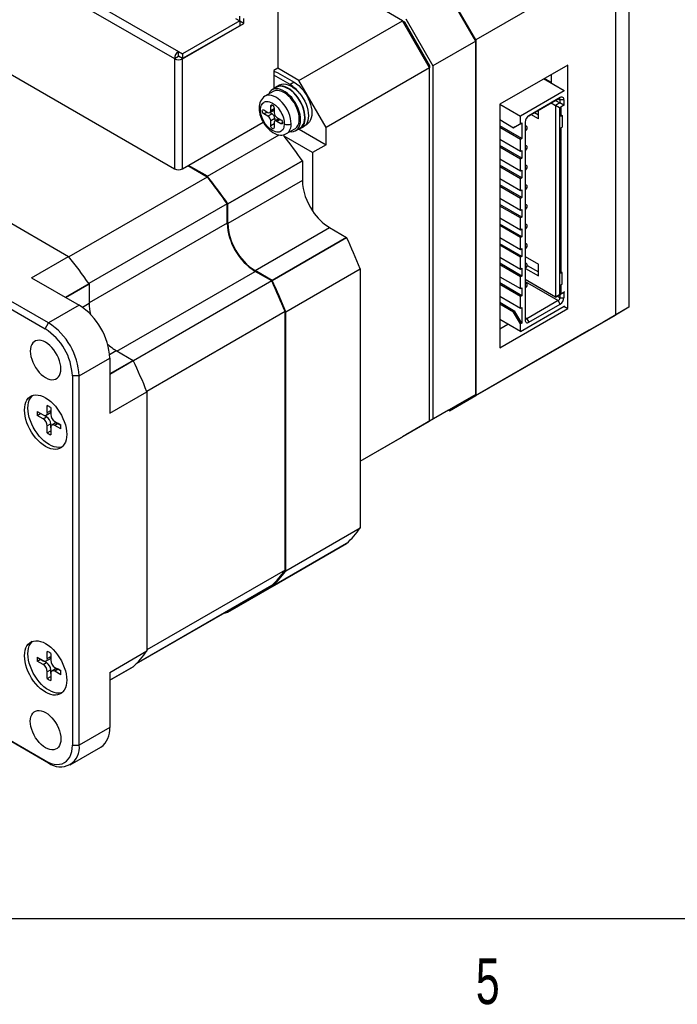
# Model space of a CAD drawing. Extents: x 11 to 421, y 5 to 275.
# Tile 10 of 17: x 166 to 201, y 6 to 57. Entities that reach past the tile are written whole.
import ezdxf
from ezdxf.enums import TextEntityAlignment as Align

# ---------------------------------------------------------------- set-up
doc = ezdxf.new("R2010")
doc.units = 0
doc.layers.get('0').update_dxf_attribs({"linetype": 'CONTINUOUS'})
doc.dimstyles.new('SLDDIMSTYLE4', dxfattribs={"dimtxt": 2.38125, "dimasz": 3, "dimexe": 0, "dimexo": 0.0625, "dimgap": 0.595313, "dimtad": 0, "dimlfac": 2, "dimrnd": 1e-09, "dimzin": 4, "dimsah": 1, "dimcen": 0.09, "dimazin": 3, "dimtfac": 1, "dimtofl": 0, "dimtmove": 0, "dimatfit": 3})

# ---------------------------------------------------------------- blocks, each defined once
blk = doc.blocks.new('_D_10')
at = {"color": 7, "linetype": 'CONTINUOUS'}
for p, q in [((183.883, 70.062), (176.848, 74.123)), ((177.555, 73.715), (168.693, 68.598)), ((166.782, 67.496), (167.201, 67.737)), ((167.201, 67.737), (169.092, 64.46)), ((169.092, 64.46), (168.674, 64.219)), ((157.358, 62.055), (156.94, 61.814)), ((156.94, 61.814), (158.831, 58.537)), ((146.336, 55.692), (155.448, 60.952)), ((158.831, 58.537), (159.25, 58.778)), ((150.419, 53.336), (145.629, 56.101))]:
    blk.add_line(p, q, dxfattribs=at)
for points in [[(177.555, 73.715), (175.184, 72.923), (175.684, 72.057)], [(146.336, 55.692), (148.708, 56.484), (148.208, 57.35)]]:
    blk.add_solid(points, dxfattribs=at)
at = {"color": 7, "linetype": 'CONTINUOUS', "width": 0.7}
for s, p in [('88.30', (158.401, 63.215, -6.064)), ('3.4764', (159.772, 59.08, -6.064))]:
    blk.add_text(s, height=2.3813, rotation=29.9973, dxfattribs=at).set_placement(p, align=Align.BOTTOM_LEFT)

msp = doc.modelspace()

# ---------------------------------------------------------------- linework, layer by layer
at = {"color": 7, "linetype": 'CONTINUOUS'}
for p, q in [((165.2716, 60.4819), (174.669, 55.0568)), ((165.0595, 60.1144), (174.4569, 54.6894)), ((198.0778, 60.2545), (198.0778, 41.7598)), ((197.3707, 59.8463), (190.1229, 55.6622)), ((197.3707, 59.8463), (197.3707, 41.3516)), ((190.1229, 55.6009), (188.7352, 58.0045)), ((190.1229, 55.6622), (188.7617, 58.0198)), ((179.838, 57.5469), (179.838, 54.199)), ((186.3045, 56.6625), (184.6428, 57.6218)), ((177.8546, 56.6468), (177.8546, 56.8917)), ((174.8847, 54.6833), (178.0667, 56.5202)), ((177.8546, 56.6468), (174.8882, 54.9344)), ((177.8546, 56.4018), (174.8882, 54.6894)), ((177.6389, 56.7713), (177.8546, 56.6468)), ((177.8546, 56.6508), (177.8511, 56.6488)), ((177.8546, 56.6468), (177.8546, 56.4018)), ((178.0667, 56.5202), (177.8546, 56.6427)), ((178.0667, 56.5202), (178.0667, 56.7692)), ((180.9305, 53.5602), (186.3045, 56.6625)), ((187.7187, 54.213), (186.3045, 56.6625)), ((186.3045, 56.6625), (186.408, 56.6027)), ((186.408, 56.6027), (186.3563, 56.5728)), ((186.408, 56.6027), (187.7187, 54.3326)), ((186.4813, 56.7646), (187.8955, 54.3151)), ((190.1229, 55.6009), (187.8955, 54.3151)), ((190.1229, 55.6622), (190.1229, 37.1675)), ((190.1229, 37.2288), (190.1229, 55.6009)), ((174.669, 54.8078), (174.4569, 54.6853)), ((174.6726, 55.0589), (174.669, 55.0568)), ((174.669, 54.8119), (174.6726, 54.8139)), ((174.669, 54.8119), (174.669, 54.8078)), ((174.669, 54.8078), (174.6726, 54.8057)), ((174.6726, 55.0589), (174.8882, 54.9344)), ((174.6726, 54.8139), (174.6726, 55.0589)), ((174.8882, 54.6894), (174.6726, 54.8139)), ((174.6726, 54.8057), (174.6796, 54.8098)), ((174.8882, 54.9344), (174.8882, 54.6894)), ((165.0559, 54.3966), (174.4604, 48.9675)), ((174.4569, 54.6894), (174.4569, 54.6853)), ((174.4569, 54.6853), (174.4604, 54.6833)), ((174.4604, 54.6833), (174.4604, 48.9675)), ((174.8847, 48.9675), (174.8847, 54.6833)), ((187.7187, 54.3326), (187.6669, 54.3027)), ((187.7187, 54.3326), (187.7187, 54.213)), ((187.8955, 54.3151), (187.8955, 35.9429)), ((194.8958, 54.3553), (191.3603, 52.3142)), ((194.8958, 41.6989), (194.8958, 54.3553)), ((179.838, 54.199), (179.6223, 54.0745)), ((179.6223, 54.0745), (179.6223, 53.8255)), ((179.6223, 53.8255), (179.6223, 53.1171)), ((180.4709, 53.3356), (179.6223, 53.8255)), ((180.9305, 53.5602), (179.8309, 54.1949)), ((179.8345, 53.9479), (180.683, 53.4581)), ((187.7187, 54.213), (182.3447, 51.1107)), ((187.7187, 35.8409), (187.7187, 54.213)), ((194.0473, 53.4141), (194.0473, 53.8654)), ((179.9166, 53.3159), (179.7398, 53.2138)), ((180.683, 53.4581), (180.4709, 53.3356)), ((182.3447, 51.1107), (180.9305, 53.5602)), ((194.0473, 53.438), (193.6771, 53.6517)), ((179.5902, 52.9831), (179.1659, 52.7382)), ((179.7523, 53.1922), (179.5402, 53.0697)), ((194.7191, 53.008), (192.4386, 51.6915)), ((179.4632, 51.9782), (179.4632, 52.2232)), ((191.3603, 52.3142), (191.3603, 39.6579)), ((191.3603, 52.314), (192.4386, 51.6915)), ((192.878, 51.7206), (194.4009, 52.5997)), ((194.5069, 52.6609), (192.8806, 51.7221)), ((194.0296, 52.3854), (194.2594, 52.2527)), ((194.2594, 52.518), (194.4892, 52.3853)), ((194.4892, 52.3853), (194.2594, 52.2527)), ((194.4716, 52.1302), (194.2594, 52.2527)), ((194.2594, 52.2527), (194.2594, 42.2909)), ((194.4009, 52.5997), (194.5069, 52.6609)), ((194.7014, 52.5487), (194.4892, 52.5487)), ((194.4892, 52.5487), (194.4892, 52.3853)), ((194.7014, 52.2629), (194.4892, 52.3853)), ((194.7014, 52.2629), (194.5423, 52.171)), ((194.7014, 52.5487), (194.7014, 52.2629)), ((194.7014, 52.2629), (194.7367, 52.2833)), ((179.1097, 52.019), (179.3218, 51.8965)), ((179.3218, 51.6924), (179.1097, 51.8149)), ((179.5339, 51.8149), (179.3218, 51.6924)), ((179.4153, 51.8834), (179.5339, 51.8149)), ((179.4218, 51.8866), (179.6339, 52.0091)), ((179.64, 52.0131), (179.6339, 52.0091)), ((179.64, 52.1244), (179.64, 51.8762)), ((193.3756, 51.5585), (192.9864, 51.7832)), ((193.1632, 51.8852), (193.3756, 51.7626)), ((193.3756, 51.5585), (193.3756, 52.0078)), ((194.5423, 52.171), (194.4716, 52.1302)), ((194.4716, 52.1302), (194.4716, 42.4134)), ((194.5423, 52.171), (194.5423, 51.7015)), ((194.5423, 51.775), (194.6059, 51.7382)), ((194.5423, 51.7015), (194.6059, 51.7382)), ((194.6059, 51.7382), (194.6059, 51.1258)), ((174.8847, 48.9675), (179.0748, 51.3864)), ((179.0566, 51.3759), (179.0945, 51.354)), ((179.6754, 51.5699), (179.4632, 51.4475)), ((179.4632, 51.2025), (179.4632, 51.4475)), ((179.64, 51.3454), (179.64, 51.1004)), ((179.6754, 51.5699), (179.6754, 51.433)), ((179.8936, 51.5594), (179.6814, 51.437)), ((179.7814, 51.6312), (179.9936, 51.5088)), ((179.9936, 51.3046), (179.7814, 51.4271)), ((179.8936, 51.5594), (179.9001, 51.5627)), ((181.2695, 51.2341), (181.3329, 51.2707)), ((191.3603, 51.5179), (192.0851, 51.0995)), ((192.0851, 51.0995), (192.4386, 51.3036)), ((192.1558, 51.1403), (192.5093, 51.3445)), ((192.4386, 51.3036), (192.4386, 51.6915)), ((192.4386, 51.3036), (192.5093, 51.3445)), ((192.5093, 51.3445), (192.5093, 50.5279)), ((192.6861, 51.3853), (192.6861, 41.0969)), ((192.7611, 51.1679), (192.6861, 51.2112)), ((157.2955, 51.1411), (168.9626, 44.4059)), ((176.1752, 48.5695), (179.9066, 50.7236)), ((180.2851, 50.7863), (180.2908, 50.7896)), ((180.2908, 50.7896), (180.7151, 51.0345)), ((180.7651, 50.9479), (180.9772, 51.0703)), ((180.9392, 51.0239), (182.3447, 50.2125)), ((180.9897, 51.0487), (181.1665, 51.1507)), ((182.3447, 50.2125), (182.3447, 51.1107)), ((192.5093, 50.5279), (191.3603, 51.1913)), ((192.4386, 50.4871), (191.3603, 51.1096)), ((192.1558, 51.1403), (192.0851, 51.0995)), ((194.5423, 51.0891), (194.6059, 51.1258)), ((194.5423, 51.0891), (194.5423, 43.5361)), ((151.1259, 50.2329), (167.7429, 40.6401)), ((167.9197, 40.9463), (151.3027, 50.5391)), ((181.6376, 49.8043), (180.165, 50.6544)), ((182.3447, 50.2125), (181.6376, 49.8043)), ((191.3603, 50.4972), (192.4386, 49.8747)), ((192.5093, 49.5072), (191.3603, 50.1706)), ((192.5093, 50.5279), (192.4386, 50.4871)), ((192.4386, 49.8747), (192.4386, 50.4871)), ((192.7611, 50.1473), (192.6861, 50.1906)), ((181.6376, 49.8043), (181.6376, 46.7739)), ((192.4386, 49.4664), (191.3603, 50.0889)), ((192.4386, 49.8747), (192.5093, 49.9155)), ((192.5093, 49.9155), (192.5093, 49.5072)), ((181.1071, 49.3758), (177.2357, 47.1408)), ((177.2358, 47.1404), (181.1072, 49.3753)), ((181.1072, 49.3753), (181.1072, 48.3549)), ((191.3603, 49.4765), (192.4386, 48.854)), ((192.5093, 48.4866), (191.3603, 49.1499)), ((192.5093, 49.5072), (192.4386, 49.4664)), ((192.4386, 48.854), (192.4386, 49.4664)), ((192.7611, 49.1266), (192.6861, 49.1699)), ((176.1655, 48.5342), (175.1499, 49.1206)), ((176.1751, 48.5695), (175.1852, 49.141)), ((192.4386, 48.4457), (191.3603, 49.0683)), ((192.4386, 48.854), (192.5093, 48.8948)), ((192.5093, 48.8948), (192.5093, 48.4866)), ((176.1655, 48.5342), (168.9789, 44.3854)), ((181.1072, 48.3549), (177.2358, 46.12)), ((191.3603, 48.4559), (192.4386, 47.8333)), ((192.5093, 47.4659), (191.3603, 48.1292)), ((192.5093, 48.4866), (192.4386, 48.4457)), ((192.4386, 47.8333), (192.4386, 48.4457)), ((192.7611, 48.1059), (192.6861, 48.1492)), ((192.4386, 47.4251), (191.3603, 48.0476)), ((192.4386, 47.8333), (192.5093, 47.8742)), ((192.5093, 47.8742), (192.5093, 47.4659)), ((177.2005, 47.1406), (170.0133, 42.9915)), ((177.2005, 46.1404), (177.2005, 47.1406)), ((177.2358, 46.12), (177.2358, 47.1404)), ((191.3603, 47.4352), (192.4386, 46.8127)), ((192.5093, 46.4452), (191.3603, 47.1085)), ((192.5093, 47.4659), (192.4386, 47.4251)), ((192.4386, 46.8127), (192.4386, 47.4251)), ((192.7611, 47.0852), (192.6861, 47.1285)), ((192.4386, 46.4044), (191.3603, 47.0269)), ((192.4386, 46.8127), (192.5093, 46.8535)), ((192.5093, 46.8535), (192.5093, 46.4452)), ((191.3603, 46.4145), (192.4386, 45.792)), ((192.5093, 45.4245), (191.3603, 46.0879)), ((192.5093, 46.4452), (192.4386, 46.4044)), ((192.4386, 45.792), (192.4386, 46.4044)), ((192.7611, 46.0646), (192.6861, 46.1079)), ((178.6501, 43.6705), (182.5215, 45.9054)), ((182.5215, 45.9054), (183.4052, 45.3952)), ((192.4386, 45.3837), (191.3603, 46.0062)), ((192.4386, 45.792), (192.5093, 45.8328)), ((192.5093, 45.8328), (192.5093, 45.4245)), ((183.4052, 45.3952), (179.5338, 43.1603)), ((179.534, 43.16), (183.4055, 45.3949)), ((191.3603, 45.3938), (192.4386, 44.7713)), ((192.5093, 44.4039), (191.3603, 45.0672)), ((192.5093, 45.4245), (192.4386, 45.3837)), ((192.4386, 44.7713), (192.4386, 45.3837)), ((192.7611, 45.0439), (192.6861, 45.0872)), ((192.4386, 44.363), (191.3603, 44.9856)), ((192.4386, 44.7713), (192.5093, 44.8121)), ((192.5093, 44.8121), (192.5093, 44.4039)), ((167.0358, 43.2934), (168.9627, 44.4058)), ((191.3603, 44.3731), (192.4386, 43.7506)), ((192.5093, 43.3832), (191.3603, 44.0465)), ((192.5093, 44.4039), (192.4386, 44.363)), ((192.4386, 43.7506), (192.4386, 44.363)), ((192.6861, 44.4035), (193.3756, 44.0055)), ((192.7611, 44.0232), (192.6861, 44.0665)), ((179.5338, 43.1603), (178.6501, 43.6705)), ((179.5162, 43.1296), (178.6501, 43.6296)), ((180.241, 41.5272), (184.1125, 43.7621)), ((184.1125, 43.762), (184.1125, 30.2893)), ((192.4386, 43.3424), (191.3603, 43.9649)), ((192.4386, 43.7506), (192.5093, 43.7915)), ((192.5093, 43.7915), (192.5093, 43.3832)), ((192.7024, 43.7817), (193.3756, 43.3931)), ((192.7909, 43.9347), (193.3756, 43.5972)), ((193.3756, 43.3931), (193.3756, 44.0055)), ((194.6059, 43.5728), (194.5423, 43.6096)), ((194.5423, 43.5361), (194.6059, 43.5728)), ((194.6059, 42.9604), (194.6059, 43.5728)), ((167.0358, 43.2934), (169.5107, 41.8647)), ((179.5162, 43.1296), (172.329, 38.9805)), ((191.3603, 43.3525), (192.4386, 42.73)), ((192.5093, 42.3625), (191.3603, 43.0258)), ((192.5093, 43.3832), (192.4386, 43.3424)), ((192.4386, 42.73), (192.4386, 43.3424)), ((194.2594, 42.2909), (192.6861, 43.1991)), ((192.7611, 43.0025), (192.6861, 43.0458)), ((170.0234, 42.9767), (170.0234, 41.9563)), ((192.4386, 42.3217), (191.3603, 42.9442)), ((192.4386, 42.73), (192.5093, 42.7708)), ((192.5093, 42.7708), (192.5093, 42.3625)), ((194.4892, 42.4235), (194.7014, 42.546)), ((194.6059, 42.9604), (194.5423, 42.9237)), ((194.5423, 42.9237), (194.5423, 42.4542)), ((194.5423, 42.4542), (194.7014, 42.546)), ((194.7367, 42.5664), (194.7014, 42.546)), ((194.7014, 42.546), (194.7014, 42.2602)), ((191.3603, 42.3318), (192.4386, 41.7093)), ((192.1558, 41.5459), (191.3603, 42.0052)), ((192.5093, 42.3625), (192.4386, 42.3217)), ((192.4386, 41.7093), (192.4386, 42.3217)), ((194.4009, 42.1071), (192.7745, 41.1683)), ((194.2594, 42.2909), (194.4892, 42.4235)), ((194.4716, 42.4134), (194.2594, 42.2909)), ((194.5069, 41.9234), (194.4009, 42.1071)), ((194.4716, 42.4134), (194.5423, 42.4542)), ((194.4892, 42.4235), (194.4892, 42.2602)), ((194.4892, 42.2602), (194.7014, 42.2602)), ((169.5107, 41.8647), (167.9197, 40.9463)), ((180.2057, 41.5365), (173.019, 37.3877)), ((180.2057, 28.0858), (180.2057, 41.5365)), ((180.241, 28.0544), (180.241, 41.5271)), ((192.0851, 41.5051), (191.3603, 41.9235)), ((191.3603, 39.6579), (194.8958, 41.6989)), ((192.1558, 41.5459), (192.0851, 41.5051)), ((192.4386, 40.8927), (192.0851, 41.5051)), ((192.5093, 40.9336), (192.1558, 41.5459)), ((192.4386, 40.5049), (194.7191, 41.8213)), ((192.4386, 41.7093), (192.5093, 41.7501)), ((192.5093, 41.7501), (192.5093, 40.9336)), ((192.8806, 40.9846), (194.5069, 41.9234)), ((194.7014, 41.8111), (194.8958, 41.6989)), ((198.0778, 41.7598), (196.7166, 40.9738)), ((198.0778, 41.7598), (197.3707, 41.3516)), ((190.1229, 37.1675), (197.3707, 41.3516)), ((192.4386, 40.5049), (191.3603, 41.1274)), ((192.7745, 41.1683), (192.8806, 40.9846)), ((197.3707, 41.3516), (196.0095, 40.5656)), ((196.7166, 40.9738), (196.0095, 40.5656)), ((167.7429, 40.6401), (167.9197, 40.9463)), ((196.0095, 40.5656), (188.7617, 36.3815)), ((191.3603, 40.6375), (191.7846, 40.8825)), ((192.5093, 40.9336), (192.4386, 40.8927)), ((192.4386, 40.5049), (192.4386, 40.8927)), ((171.4376, 39.5068), (172.3213, 38.9966)), ((169.5107, 38.1906), (171.1017, 39.1091)), ((171.1017, 39.1091), (171.1017, 36.2512)), ((169.5107, 38.1906), (169.1571, 38.1906)), ((169.1571, 38.1906), (169.1571, 19.0019)), ((169.5107, 19.0019), (169.5107, 38.1906)), ((171.1017, 36.2512), (173.0286, 37.3635)), ((173.0286, 37.3634), (173.0286, 23.8907)), ((190.1229, 37.2288), (187.8955, 35.9429)), ((188.7086, 36.4121), (190.1229, 37.2288)), ((188.7617, 36.3815), (190.1229, 37.1675)), ((167.8561, 36.2879), (167.8561, 36.648)), ((167.8561, 36.2879), (168.0328, 36.3899)), ((168.0328, 36.546), (168.0328, 36.1858)), ((188.7086, 36.4121), (186.4813, 35.1262)), ((188.7617, 36.3815), (188.7086, 36.4121)), ((167.3321, 36.3454), (167.6439, 36.1654)), ((167.3321, 36.1413), (167.5089, 36.2433)), ((167.6439, 35.9613), (167.3321, 36.1413)), ((167.8207, 36.0633), (167.5089, 36.2433)), ((167.6439, 35.9613), (167.8207, 36.0633)), ((167.7939, 36.1505), (167.9707, 36.2526)), ((184.1125, 33.759), (187.7187, 35.8409)), ((187.7187, 35.8409), (186.3045, 35.0242)), ((187.8955, 35.9429), (186.4813, 35.1262)), ((168.0328, 35.6959), (167.8561, 35.5938)), ((167.8561, 35.2337), (167.8561, 35.5938)), ((167.8561, 35.2337), (168.0328, 35.3358)), ((168.0328, 35.4918), (168.0328, 35.6959)), ((168.0328, 35.4918), (168.0328, 35.1317)), ((168.2718, 35.7312), (168.095, 35.6291)), ((168.245, 35.8184), (168.5568, 35.6384)), ((168.4218, 35.7163), (168.245, 35.6143)), ((168.5568, 35.4343), (168.245, 35.6143)), ((168.5568, 35.6384), (168.4218, 35.7163)), ((184.1125, 33.7588), (186.3045, 35.0242)), ((186.4813, 35.1262), (186.4812, 35.1263)), ((180.241, 28.0543), (184.1125, 30.2892)), ((179.534, 27.2377), (183.4054, 29.4727)), ((183.4055, 29.4727), (179.534, 27.2378)), ((167.7429, 18.1852), (151.1259, 27.778)), ((151.3027, 27.6759), (167.9197, 18.0831)), ((180.2057, 28.0858), (173.0286, 23.9426)), ((177.2357, 25.9105), (181.1071, 28.1455)), ((181.1072, 28.1457), (177.2358, 25.9108)), ((181.1072, 28.146), (181.1072, 28.1457)), ((179.5162, 27.2887), (172.4673, 23.2194)), ((179.4809, 27.2683), (179.5338, 27.2378)), ((177.2005, 25.9514), (172.4663, 23.2184)), ((177.2005, 25.9514), (177.2005, 25.9518)), ((177.2358, 25.9108), (177.2358, 25.9723)), ((167.3321, 23.5666), (167.6439, 23.3865)), ((167.8561, 23.509), (167.8561, 23.8691)), ((167.8561, 23.509), (168.0328, 23.6111)), ((168.0328, 23.7671), (168.0328, 23.407)), ((171.1017, 22.7782), (173.0286, 23.8906)), ((167.3321, 23.3624), (167.5089, 23.4645)), ((167.6439, 23.1824), (167.3321, 23.3624)), ((167.8207, 23.2844), (167.5089, 23.4645)), ((167.6439, 23.1824), (167.8207, 23.2844)), ((167.7939, 23.3717), (167.9707, 23.4737)), ((168.245, 23.0396), (168.5568, 22.8595)), ((171.1017, 22.3699), (172.3215, 23.0741)), ((168.0328, 22.917), (167.8561, 22.815)), ((167.8561, 22.4549), (167.8561, 22.815)), ((167.8561, 22.4549), (168.0328, 22.5569)), ((168.0328, 22.7129), (168.0328, 22.917)), ((168.0328, 22.7129), (168.0328, 22.3528)), ((168.2718, 22.9523), (168.095, 22.8503)), ((168.4218, 22.9375), (168.245, 22.8354)), ((168.5568, 22.6554), (168.245, 22.8354)), ((168.5568, 22.8595), (168.4218, 22.9375)), ((171.1017, 22.7782), (171.1017, 19.9203)), ((171.1017, 19.9203), (169.5107, 19.0019)), ((169.1571, 19.0019), (169.5107, 19.0019)), ((169.0446, 17.9717), (170.6356, 18.8902)), ((167.9197, 18.0831), (167.7429, 18.1852)), ((415.9568, 9.9587), (15.9068, 9.9587))]:
    msp.add_line(p, q, dxfattribs=at)
at = {"color": 8, "linetype": 'CONTINUOUS'}
for p, q in [((194.7191, 53.008), (193.6405, 53.6306)), ((179.4632, 52.2232), (179.5517, 52.2742)), ((194.4008, 52.5997), (194.4892, 52.5487)), ((179.1097, 51.8149), (179.2865, 51.9169)), ((179.64, 52.0803), (179.4632, 51.9782)), ((179.64, 51.3045), (179.4632, 51.2025)), ((179.9582, 51.5291), (179.7814, 51.4271)), ((180.0819, 51.3556), (179.9936, 51.3046)), ((177.2005, 46.1404), (170.0234, 41.9971)), ((171.4729, 39.4864), (178.6501, 43.6296)), ((192.6861, 43.097), (194.4009, 42.1071)), ((170.0232, 42.9772), (168.8035, 42.273)), ((168.8039, 42.2728), (170.0234, 42.9767)), ((194.4892, 42.2602), (194.3478, 42.3419)), ((170.0234, 41.9563), (169.6788, 41.7574)), ((192.7745, 41.1683), (192.6861, 41.2193)), ((171.0928, 39.3078), (171.4376, 39.5068)), ((172.3213, 38.9966), (171.1017, 38.2926)), ((171.1017, 38.2921), (172.3216, 38.9963)), ((172.3216, 23.0741), (171.1017, 22.3699))]:
    msp.add_line(p, q, dxfattribs=at)
at = {"color": 7, "linetype": 'CONTINUOUS', "flags": 128}
for points in [[(181.2487, 51.621), (181.2408, 51.7616), (181.2173, 51.9088), (181.1785, 52.0599), (181.1253, 52.2124), (181.0585, 52.3634), (180.9793, 52.5102), (180.8891, 52.6503), (180.7896, 52.7811), (180.6825, 52.9003), (180.5697, 53.0058), (180.4533, 53.0957), (180.3353, 53.1684), (180.2178, 53.2226), (180.1029, 53.2573), (179.9927, 53.2719), (179.8892, 53.2661), (179.7941, 53.2401), (179.7093, 53.1943), (179.6361, 53.1296), (179.628, 53.1204)], [(180.9772, 51.0703), (181.032, 51.1082), (181.1011, 51.1794), (181.1565, 51.2684), (181.1971, 51.3735), (181.222, 51.4929), (181.231, 51.6241), (181.2237, 51.7649), (181.2004, 51.9125), (181.1614, 52.0642), (181.1075, 52.2172), (181.0397, 52.3686), (180.9593, 52.5155), (180.8678, 52.6552), (180.7668, 52.7851), (180.6584, 52.9028), (180.5444, 53.0061), (180.4271, 53.093), (180.3086, 53.1618), (180.1912, 53.2114), (180.077, 53.2408), (179.9682, 53.2495), (179.8668, 53.2372), (179.7747, 53.2042), (179.7523, 53.1922)], [(179.9166, 53.3159), (179.9412, 53.329), (180.0356, 53.3623), (180.1396, 53.3744), (180.2512, 53.365), (180.3682, 53.3342), (180.4885, 53.2828), (180.6098, 53.2115), (180.7298, 53.1219), (180.8463, 53.0155), (180.957, 52.8944)], [(180.683, 53.4581), (180.803, 53.3797), (180.9209, 53.2846), (181.0348, 53.1742), (181.1426, 53.0505), (181.2426, 52.9157), (181.333, 52.7719), (181.4123, 52.6218), (181.4791, 52.4678), (181.5323, 52.3125), (181.5709, 52.1587), (181.5944, 52.009), (181.6022, 51.8659), (181.5944, 51.7319), (181.5709, 51.6093), (181.5323, 51.5001), (181.4791, 51.4063), (181.4123, 51.3294), (181.333, 51.2707), (181.3329, 51.2707)], [(180.4727, 50.8945), (180.5438, 50.8905), (180.6456, 50.9017), (180.7382, 50.9337), (180.8199, 50.9857), (180.889, 51.0569), (180.9444, 51.1459), (180.9849, 51.2511), (181.0099, 51.3704), (181.0188, 51.5017), (181.0116, 51.6424), (180.9882, 51.7901), (180.9493, 51.9418), (180.8954, 52.0947), (180.8276, 52.2461), (180.7472, 52.393), (180.6557, 52.5327), (180.5547, 52.6627), (180.4462, 52.7804), (180.3323, 52.8836), (180.215, 52.9705), (180.0965, 53.0394), (179.979, 53.089), (179.8648, 53.1184), (179.756, 53.127), (179.6547, 53.1147), (179.5626, 53.0817), (179.4816, 53.0286), (179.4131, 52.9565), (179.3585, 52.8666), (179.3478, 52.8432)], [(180.7151, 51.0345), (180.7538, 51.0602), (180.8219, 51.1258), (180.8763, 51.2095), (180.9159, 51.3094), (180.9401, 51.4235), (180.9481, 51.5496), (180.9401, 51.685), (180.9159, 51.827), (180.8763, 51.9727), (180.8219, 52.1191), (180.7538, 52.2633), (180.6736, 52.4023), (180.5827, 52.5333), (180.4831, 52.6536), (180.3768, 52.7608), (180.2659, 52.8527), (180.1527, 52.9274), (180.0394, 52.9834), (179.9285, 53.0196), (179.8222, 53.0352), (179.7226, 53.0298), (179.6317, 53.0038), (179.5902, 52.9831)], [(180.957, 52.8944), (181.0583, 52.763), (181.1503, 52.622), (181.2311, 52.4738), (181.2993, 52.3213), (181.3537, 52.1671), (181.3933, 52.0142), (181.4174, 51.8653), (181.4254, 51.723), (181.4174, 51.5901), (181.3933, 51.469), (181.3537, 51.3617), (181.2993, 51.2704), (181.2311, 51.1967), (181.1665, 51.1507)], [(194.7367, 53.0161), (194.7363, 53.0159), (194.7191, 53.008)], [(178.9329, 52.019), (178.9576, 52.2048), (178.9827, 52.2712), (179.0157, 52.3284), (179.0566, 52.3762), (179.0983, 52.4098), (179.1448, 52.435), (179.2004, 52.4528), (179.2605, 52.4603), (179.3283, 52.4571), (179.3993, 52.4422), (179.5516, 52.3763), (179.7039, 52.2664), (179.8428, 52.1241), (179.903, 52.0471), (179.9584, 51.9653), (180.0051, 51.8861), (180.0466, 51.8048), (180.0876, 51.7094), (180.1206, 51.6141), (180.1456, 51.519), (180.1593, 51.4453), (180.1676, 51.3739), (180.1703, 51.3046)], [(179.4632, 52.2232), (179.4698, 52.2581), (179.4886, 52.2801), (179.5168, 52.2861), (179.5502, 52.275), (179.5838, 52.2486), (179.6126, 52.2108), (179.6323, 52.1673), (179.64, 52.1244)], [(178.8597, 52.121), (178.8669, 51.9938), (178.8786, 51.9119), (178.8897, 51.8557), (178.9055, 51.7903), (178.9505, 51.6493), (179.0099, 51.5087), (179.0803, 51.3761), (179.162, 51.2495), (179.26, 51.124), (179.365, 51.0135), (179.4176, 50.9658), (179.479, 50.916), (179.566, 50.8555), (179.6511, 50.807), (179.7156, 50.777), (179.788, 50.7503), (179.8864, 50.7258), (179.9762, 50.7157), (180.0483, 50.7166), (180.1133, 50.7247), (180.1845, 50.7425), (180.291, 50.7897)], [(180.1703, 51.3046), (180.1456, 51.1189), (180.1205, 51.0524), (180.0875, 50.9952), (180.0466, 50.9474), (180.005, 50.9139), (179.9584, 50.8887), (179.9028, 50.8708), (179.8428, 50.8633), (179.7749, 50.8666), (179.7039, 50.8814), (179.5516, 50.9473), (179.3993, 51.0572), (179.2605, 51.1995), (179.2003, 51.2765), (179.1448, 51.3584), (179.0982, 51.4375), (179.0566, 51.5189), (179.0156, 51.6142), (178.9826, 51.7095), (178.9576, 51.8046), (178.9439, 51.8783), (178.9357, 51.9498), (178.9329, 52.019)], [(179.1097, 51.8149), (179.0758, 51.8422), (179.0472, 51.8808), (179.028, 51.925), (179.0213, 51.968), (179.028, 52.0031), (179.0472, 52.0252), (179.0758, 52.0308), (179.1097, 52.019)], [(179.64, 51.1004), (179.6333, 51.0653), (179.6141, 51.0432), (179.5854, 51.0376), (179.5516, 51.0494), (179.5178, 51.0767), (179.4891, 51.1154), (179.47, 51.1596), (179.4632, 51.2025)], [(179.9936, 51.5088), (180.0274, 51.4815), (180.0561, 51.4428), (180.0752, 51.3986), (180.0819, 51.3557), (180.0752, 51.3205), (180.0561, 51.2984), (180.0274, 51.2929), (179.9936, 51.3046)], [(192.6861, 50.9156), (192.7267, 50.9483), (192.7611, 50.9947), (192.7841, 51.0477), (192.7922, 51.0993), (192.7841, 51.1415), (192.7611, 51.1679), (192.7267, 51.1746), (192.6861, 51.1605)], [(192.6861, 49.8949), (192.7267, 49.9276), (192.7611, 49.9741), (192.7841, 50.0271), (192.7922, 50.0786), (192.7841, 50.1208), (192.7611, 50.1473), (192.7267, 50.154), (192.6861, 50.1398)], [(192.6861, 48.8742), (192.7267, 48.907), (192.7611, 48.9534), (192.7841, 49.0064), (192.7922, 49.0579), (192.7841, 49.1001), (192.7611, 49.1266), (192.7267, 49.1333), (192.6861, 49.1192)], [(192.6861, 47.8535), (192.7267, 47.8863), (192.7611, 47.9327), (192.7841, 47.9857), (192.7922, 48.0372), (192.7841, 48.0795), (192.7611, 48.1059), (192.7267, 48.1126), (192.6861, 48.0985)], [(192.6861, 46.8329), (192.7267, 46.8656), (192.7611, 46.912), (192.7841, 46.965), (192.7922, 47.0166), (192.7841, 47.0588), (192.7611, 47.0852), (192.7267, 47.0919), (192.6861, 47.0778)], [(192.6861, 45.8122), (192.7267, 45.8449), (192.7611, 45.8914), (192.7841, 45.9444), (192.7922, 45.9959), (192.7841, 46.0381), (192.7611, 46.0646), (192.7267, 46.0713), (192.6861, 46.0571)], [(192.6861, 44.7915), (192.7267, 44.8243), (192.7611, 44.8707), (192.7841, 44.9237), (192.7922, 44.9752), (192.7841, 45.0174), (192.7611, 45.0439), (192.7267, 45.0506), (192.6861, 45.0365)], [(192.6861, 43.7708), (192.7267, 43.8036), (192.7611, 43.85), (192.7841, 43.903), (192.7922, 43.9545), (192.7841, 43.9968), (192.7611, 44.0232), (192.7267, 44.0299), (192.6861, 44.0158)], [(192.6861, 42.7502), (192.7267, 42.7829), (192.7611, 42.8293), (192.7841, 42.8823), (192.7922, 42.9339), (192.7841, 42.9761), (192.7611, 43.0025), (192.7267, 43.0092), (192.6861, 42.9951)], [(194.7191, 41.8213), (194.7363, 41.8333), (194.7367, 41.8336)], [(168.5632, 38.5621), (168.5551, 38.6975), (168.531, 38.8395), (168.4913, 38.9852), (168.4369, 39.1316), (168.3689, 39.2758), (168.2886, 39.4148), (168.1978, 39.5458), (168.0981, 39.6661), (167.9918, 39.7733), (167.8809, 39.8652), (167.7677, 39.9399), (167.6545, 39.9959), (167.5436, 40.0321), (167.4372, 40.0477), (167.3376, 40.0424), (167.2467, 40.0163), (167.1665, 39.9699), (167.0985, 39.9043), (167.0441, 39.8206), (167.0044, 39.7207), (166.9803, 39.6066), (166.9722, 39.4805), (166.9803, 39.3451), (167.0044, 39.2031), (167.0441, 39.0574), (167.0985, 38.911), (167.1665, 38.7668), (167.2467, 38.6278), (167.3376, 38.4968), (167.4372, 38.3765), (167.5436, 38.2693), (167.6545, 38.1774), (167.7677, 38.1027), (167.8809, 38.0467), (167.9918, 38.0105), (168.0981, 37.9949), (168.1978, 38.0002), (168.2886, 38.0263), (168.3689, 38.0727), (168.4369, 38.1383), (168.4913, 38.222), (168.531, 38.3219), (168.5551, 38.436), (168.5632, 38.5621)], [(168.8637, 35.1551), (168.8557, 35.0071), (168.8318, 34.8706), (168.7925, 34.7474), (168.7382, 34.6394), (168.6697, 34.5481), (168.5881, 34.4749), (168.4945, 34.4209), (168.3903, 34.3868), (168.277, 34.3731), (168.1563, 34.38), (168.03, 34.4075), (167.8998, 34.4551), (167.7677, 34.5222), (167.6356, 34.6076), (167.5054, 34.7103), (167.379, 34.8288), (167.2583, 34.9612), (167.1451, 35.1056), (167.0409, 35.26), (166.9473, 35.4221), (166.8657, 35.5895), (166.7972, 35.7599), (166.7429, 35.9306), (166.7035, 36.0992), (166.6797, 36.2633), (166.6717, 36.4205), (166.6797, 36.5684), (166.7035, 36.705), (166.7429, 36.8282), (166.7972, 36.9362), (166.8657, 37.0275), (166.9473, 37.1007), (167.0409, 37.1547), (167.1451, 37.1888), (167.2583, 37.2025), (167.379, 37.1955), (167.5054, 37.1681), (167.6356, 37.1205), (167.7677, 37.0534), (167.8998, 36.9679), (168.03, 36.8652), (168.1563, 36.7468), (168.277, 36.6144), (168.3903, 36.47), (168.4945, 36.3156), (168.5881, 36.1535), (168.6697, 35.986), (168.7382, 35.8157), (168.7925, 35.645), (168.8318, 35.4763), (168.8557, 35.3122), (168.8637, 35.1551)], [(168.6259, 34.5052), (168.5671, 34.4888), (168.4538, 34.4751), (168.3331, 34.4821), (168.2067, 34.5096), (168.0766, 34.5572), (167.9445, 34.6242), (167.8123, 34.7097), (167.6822, 34.8124), (167.5558, 34.9308), (167.4351, 35.0632), (167.3218, 35.2077), (167.2177, 35.3621), (167.1241, 35.5242), (167.0425, 35.6916), (166.974, 35.8619), (166.9197, 36.0326), (166.8803, 36.2013), (166.8564, 36.3654), (166.8484, 36.5226), (166.8564, 36.6705), (166.8803, 36.8071), (166.9197, 36.9302), (166.974, 37.0383), (167.0425, 37.1295), (167.0862, 37.1724)], [(183.4055, 29.4727), (183.4054, 29.4727), (183.4054, 29.4727)], [(177.0368, 25.8569), (177.1075, 25.8751), (177.2357, 25.9105)], [(168.8637, 22.3762), (168.8557, 22.2283), (168.8318, 22.0917), (168.7925, 21.9685), (168.7382, 21.8605), (168.6697, 21.7692), (168.5881, 21.6961), (168.4945, 21.642), (168.3903, 21.6079), (168.277, 21.5942), (168.1563, 21.6012), (168.03, 21.6286), (167.8998, 21.6763), (167.7677, 21.7433), (167.6356, 21.8288), (167.5054, 21.9315), (167.379, 22.0499), (167.2583, 22.1823), (167.1451, 22.3268), (167.0409, 22.4812), (166.9473, 22.6432), (166.8657, 22.8107), (166.7972, 22.981), (166.7429, 23.1517), (166.7035, 23.3204), (166.6797, 23.4845), (166.6717, 23.6416), (166.6797, 23.7896), (166.7035, 23.9261), (166.7429, 24.0493), (166.7972, 24.1573), (166.8657, 24.2486), (166.9473, 24.3218), (167.0409, 24.3758), (167.1451, 24.41), (167.2583, 24.4236), (167.379, 24.4167), (167.5054, 24.3892), (167.6356, 24.3416), (167.7677, 24.2746), (167.8998, 24.1891), (168.03, 24.0864), (168.1563, 23.968), (168.277, 23.8356), (168.3903, 23.6911), (168.4945, 23.5367), (168.5881, 23.3746), (168.6697, 23.2072), (168.7382, 23.0369), (168.7925, 22.8661), (168.8318, 22.6975), (168.8557, 22.5334), (168.8637, 22.3762)], [(168.6259, 21.7263), (168.5671, 21.71), (168.4538, 21.6963), (168.3331, 21.7032), (168.2067, 21.7307), (168.0766, 21.7783), (167.9445, 21.8453), (167.8123, 21.9308), (167.6822, 22.0335), (167.5558, 22.1519), (167.4351, 22.2843), (167.3218, 22.4288), (167.2177, 22.5832), (167.1241, 22.7453), (167.0425, 22.9127), (166.974, 23.083), (166.9197, 23.2538), (166.8803, 23.4224), (166.8564, 23.5865), (166.8484, 23.7437), (166.8564, 23.8916), (166.8803, 24.0282), (166.9197, 24.1514), (166.974, 24.2594), (167.0425, 24.3507), (167.0862, 24.3936)], [(172.3216, 23.0741), (172.3215, 23.0741), (172.3215, 23.0741)], [(168.5632, 19.3162), (168.5551, 19.1901), (168.531, 19.076), (168.4913, 18.9761), (168.4369, 18.8925), (168.3689, 18.8268), (168.2886, 18.7805), (168.1978, 18.7544), (168.0981, 18.7491), (167.9918, 18.7646), (167.8809, 18.8008), (167.7677, 18.8568), (167.6545, 18.9315), (167.5436, 19.0234), (167.4372, 19.1306), (167.3376, 19.2509), (167.2467, 19.3819), (167.1665, 19.5209), (167.0985, 19.6651), (167.0441, 19.8116), (167.0044, 19.9573), (166.9803, 20.0992), (166.9722, 20.2347), (166.9803, 20.3607), (167.0044, 20.4749), (167.0441, 20.5748), (167.0985, 20.6584), (167.1665, 20.724), (167.2467, 20.7704), (167.3376, 20.7965), (167.4372, 20.8018), (167.5436, 20.7862), (167.6545, 20.75), (167.7677, 20.694), (167.8809, 20.6193), (167.9918, 20.5274), (168.0981, 20.4203), (168.1978, 20.2999), (168.2886, 20.1689), (168.3689, 20.0299), (168.4369, 19.8857), (168.4913, 19.7393), (168.531, 19.5936), (168.5551, 19.4516), (168.5632, 19.3162)], [(167.7429, 18.1852), (167.9013, 18.1041), (168.0576, 18.0445), (168.21, 18.0072), (168.3565, 17.9927), (168.4953, 18.0012), (168.6247, 18.0325), (168.7429, 18.0862), (168.8486, 18.1618), (168.9404, 18.2582), (169.0171, 18.3742), (169.0778, 18.5083), (169.1217, 18.659), (169.1483, 18.8242), (169.1571, 19.0019)]]:
    msp.add_lwpolyline(points, dxfattribs=at)
at = {"color": 8, "linetype": 'CONTINUOUS', "flags": 128}
msp.add_lwpolyline([(180.5239, 51.3046), (180.5158, 51.44), (180.4917, 51.582), (180.452, 51.7277), (180.3976, 51.8742), (180.3296, 52.0184), (180.2493, 52.1574), (180.1585, 52.2884), (180.0589, 52.4087), (179.9525, 52.5159), (179.8416, 52.6078), (179.7284, 52.6825), (179.6152, 52.7385), (179.5043, 52.7746), (179.3979, 52.7902), (179.2983, 52.7849), (179.2075, 52.7588), (179.1608, 52.7351)], dxfattribs=at)
at = {"color": 7, "linetype": 'CONTINUOUS'}
for centre, radius, start, end in [((174.9175, 54.6684), 0.461, 122.60548, 177.39452), ((174.6726, 55.0927), 0.4611, 242.60967, 297.39033), ((179.6279, 53.5535), 0.4453, 62.36249, 91.1727), ((179.5802, 51.8659), 1.7186, 36.76095, 58.78399), ((179.5581, 52.159), 0.6994, 124.1181, 183.11226), ((194.4354, 52.5574), 0.0546, 350.78596, 129.20329), ((194.5828, 52.5679), 0.1201, 350.78596, 129.20329), ((179.377, 51.9642), 0.0873, 230.79671, 9.21404), ((179.3683, 51.5559), 0.3074, 2.60548, 57.39452), ((179.947, 51.8901), 0.3074, 182.60548, 237.39452), ((193.1083, 51.3661), 0.4226, 122.60548, 177.39452), ((179.1562, 51.4335), 0.3074, 2.60548, 57.39452), ((179.7262, 51.3594), 0.0873, 50.79671, 189.21404), ((180.3471, 51.6452), 0.3837, 242.56909, 297.43091), ((180.699, 51.5334), 0.5566, 286.04394, 9.05221), ((159.2879, 34.3004), 26.5199, 38.07319, 38.2656), ((158.8135, 33.9356), 27.1183, 34.70581, 38.06202), ((181.1065, 49.3753), 0.00075, 2.36147, 35.85152), ((174.6726, 49.3769), 0.4611, 242.60967, 297.39033), ((155.0455, 31.7685), 26.9656, 34.75461, 38.4436), ((154.9959, 31.7396), 27.0519, 34.7029, 38.47174), ((184.0816, 48.4732), 2.9767, 182.27724, 214.81026), ((177.2351, 47.1404), 0.00075, 2.36145, 35.85153), ((183.9766, 48.2703), 2.7767, 212.6091, 238.39598), ((180.3393, 46.2787), 3.1419, 182.52432, 237.47568), ((180.291, 46.2509), 3.058, 182.45345, 237.54655), ((183.4048, 45.3946), 0.00075, 24.14796, 57.64003), ((158.9462, 33.8345), 27.0536, 21.52849, 25.29716), ((147.7834, 27.5759), 27.0519, 34.7029, 38.47174), ((155.1246, 31.6281), 26.9674, 21.55662, 25.24546), ((179.5334, 43.1597), 0.00075, 24.1478, 57.6401), ((155.0748, 31.5996), 27.0536, 21.52849, 25.29716), ((170.0226, 42.9767), 0.00075, 2.36257, 35.85098), ((194.2973, 42.269), 0.1921, 302.60548, 357.39452), ((194.2792, 42.2794), 0.4226, 302.60548, 357.39452), ((167.6567, 38.9572), 3.4484, 2.52416, 57.47584), ((172.3708, 41.9775), 2.3475, 180.51874, 194.28933), ((192.8047, 41.0776), 0.1201, 170.78596, 309.20329), ((192.74, 41.2106), 0.0546, 170.78596, 309.20329), ((166.102, 38.0597), 3.058, 2.45345, 57.54655), ((166.0657, 38.0387), 3.4484, 2.52416, 57.47584), ((172.6294, 41.5288), 2.3472, 225.7046, 239.48354), ((172.3209, 38.996), 0.00075, 24.1468, 57.64054), ((147.8623, 27.4359), 27.0536, 21.52849, 25.29716), ((167.5363, 35.89), 0.8227, 52.8769, 67.12847), ((167.8901, 36.3718), 0.1439, 304.05635, 7.25583), ((168.1487, 36.2434), 0.8229, 172.87537, 187.12463), ((167.7267, 36.2669), 0.131, 230.79671, 9.21404), ((167.3955, 35.5729), 0.461, 2.60548, 57.39452), ((167.5723, 35.6749), 0.461, 2.60548, 57.39452), ((168.4934, 36.2068), 0.461, 182.60548, 237.39452), ((168.1622, 35.5128), 0.131, 50.79671, 189.21404), ((168.3339, 35.5937), 0.1509, 54.38242, 114.30712), ((167.7402, 35.5363), 0.8229, 352.87537, 7.12463), ((168.3526, 35.8897), 0.8227, 232.8769, 247.12847), ((179.1938, 33.8338), 6.0628, 314.00086, 324.22067), ((175.3055, 31.6274), 6.046, 314.14262, 324.14287), ((175.3224, 31.5989), 6.0628, 314.00086, 324.22067), ((181.107, 28.1457), 0.000244, 304.71148, 6.59922), ((179.5339, 27.238), 0.000231, 232.32877, 307.68273), ((177.2356, 25.9107), 0.000231, 292.32977, 7.6741), ((168.1487, 23.4645), 0.8229, 172.87537, 187.12463), ((167.5363, 23.1111), 0.8227, 52.8769, 67.12847), ((167.8901, 23.5929), 0.1439, 304.05635, 7.25583), ((168.1099, 27.4352), 6.0628, 314.00086, 324.22067), ((167.7267, 23.4881), 0.131, 230.79671, 9.21404), ((167.3955, 22.794), 0.461, 2.60548, 57.39452), ((167.5723, 22.8961), 0.461, 2.60548, 57.39452), ((168.4934, 23.4279), 0.461, 182.60548, 237.39452), ((168.1622, 22.7339), 0.131, 50.79671, 189.21404), ((168.3339, 22.8148), 0.1509, 54.38242, 114.30712), ((167.7402, 22.7575), 0.8229, 352.87537, 7.12463), ((168.3526, 23.1109), 0.8227, 232.8769, 247.12847), ((169.9883, 19.8036), 1.1195, 305.32586, 5.98632), ((168.5377, 18.8499), 0.9848, 231.13075, 8.88)]:
    msp.add_arc(centre, radius, start, end, dxfattribs=at)
at = {"color": 8, "linetype": 'CONTINUOUS'}
for centre, radius, start, end in [((178.9799, 52.13), 0.1206, 184.28198, 247.03817), ((179.9661, 51.2467), 0.5607, 305.38471, 5.92747)]:
    msp.add_arc(centre, radius, start, end, dxfattribs=at)

# ---------------------------------------------------------------- texts
at = {"color": 7, "linetype": 'CONTINUOUS', "width": 0.7}
msp.add_text('5', height=2.3813, dxfattribs=at).set_placement((190.1219, 4.8193), align=Align.BOTTOM_LEFT)

# ---------------------------------------------------------------- dimensions: what is measured, and where the dimension line sits
at = {"color": 7, "linetype": 'CONTINUOUS'}
dim = msp.add_linear_dim(base=(146.3365, 55.6924), p1=(184.5897, 69.6536), p2=(151.1259, 52.9275), angle=29.99731, dimstyle='SLDDIMSTYLE4', dxfattribs=at)
dim.commit()
dim.dimension.update_dxf_attribs({"geometry": '_D_10', "text_midpoint": (162.0702, 64.7753), "dimtype": 160})

doc.saveas('drawing.dxf')
